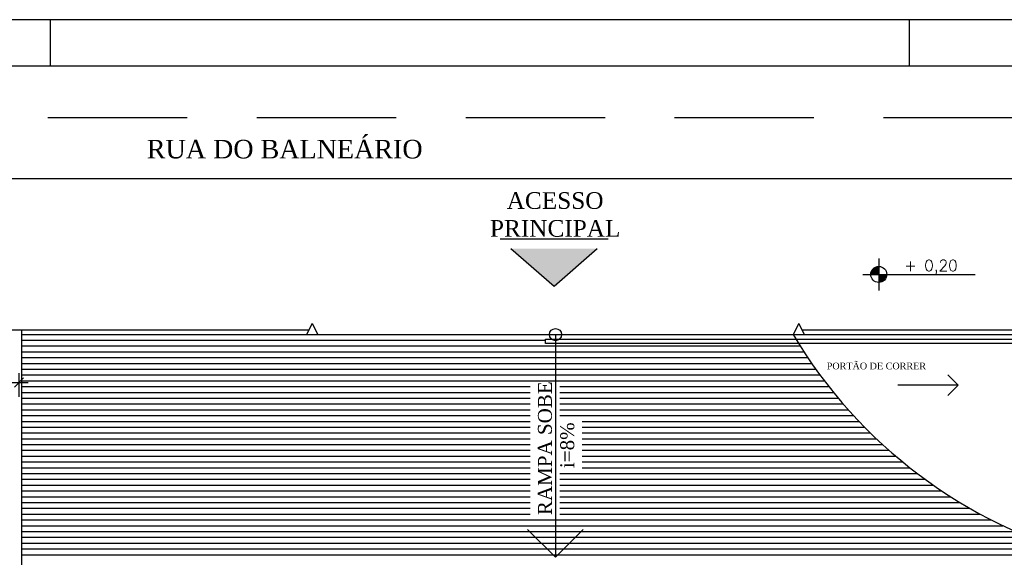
# Model space of a CAD drawing. Header units: millimetres. Extents: x 0 to 1189, y 0 to 841.
# Tile 50 of 58: x 442 to 655, y 725 to 841. Entities that reach past the tile are written whole.
import ezdxf
from ezdxf.enums import TextEntityAlignment as Align

# ---------------------------------------------------------------- set-up
doc = ezdxf.new("R2010")
doc.units = ezdxf.units.MM
doc.header["$LTSCALE"] = 8
for name, pattern in [('DASHED', [0.75, 0.5, -0.25]), ('DASHED2', [9.525, 6.35, -3.175]), ('HIDDEN', [0.375, 0.25, -0.125])]:
    doc.linetypes.add(name, pattern=pattern)
doc.layers.get('Defpoints').update_dxf_attribs({"color": 8})
for name, color, linetype in [('ARQ_LAY_CZA', 8, 'Continuous'), ('ARQ_PIS_PAG', 8, 'Continuous'), ('ARQ_PRJ_GER', 8, 'DASHED2'), ('ARQ_SMB_GER', 8, 'Continuous'), ('ARQ_SMB_NIV', 8, 'Continuous'), ('ARQ_TXT_GER', 8, 'Continuous'), ('ARQ_TXT_TIT', 8, 'Continuous'), ('ARQ_VIS_004', 8, 'Continuous'), ('H-FOLHAS', 7, 'Continuous'), ('HID-PRANCHA', 30, 'Continuous'), ('L1', 8, 'Continuous')]:
    doc.layers.add(name, color=color, linetype=linetype)
doc.layers.add('HID-PRANCHA-MODEL', color=30, linetype='Continuous', plot=False)
doc.layers.add('HID-VIEWPORT', color=252, linetype='Continuous', plot=False)
doc.styles.add('DUTCH', font='dutch.ttf', dxfattribs={"height": 0.16})
doc.styles.add('GRIFFE', font='simplex.shx')
doc.styles.add('LCR', font='times.ttf', dxfattribs={"height": 0.2})
doc.styles.add('PADRAO', font='ROMANS.shx')
doc.dimstyles.new('HIDRA 1-50', dxfattribs={"dimscale": 0.5, "dimtxt": 0.2, "dimasz": 0.2, "dimexe": 0.2, "dimexo": 0.5, "dimgap": 0.09, "dimtad": 1, "dimdec": 0, "dimlfac": 100, "dimzin": 0, "dimdsep": 46, "dimtxsty": 'PADRAO', "dimblk1": 'OBLIQUE', "dimblk2": 'OBLIQUE', "dimsah": 1, "dimcen": 0.2, "dimdle": 0.2, "dimclrd": 254, "dimclre": 254, "dimclrt": 3, "dimadec": 0, "dimazin": 0, "dimtfac": 1, "dimtdec": 0, "dimtix": 1, "dimtmove": 2, "dimatfit": 3, "dimldrblk": 'OBLIQUE', "dimfxl": 1, "dimtolj": 1, "dimtzin": 0, "dimarcsym": 0})

# ---------------------------------------------------------------- blocks, each defined once
blk = doc.blocks.new('Nivel Duplo')
for p, q in [((0, 0.144), (0, -0.144)), ((-0.144, 0), (0.144, 0)), ((0.072, 0), (0.864, 0))]:
    blk.add_line(p, q)
at = {"const_width": 0.024}
for points in [[(0, 0.06, 0.414214), (-0.06, 0, 0.414214)], [(0, -0.06, 0.414214), (0.06, 0, 0.414214)]]:
    blk.add_lwpolyline(points, format="xyb", dxfattribs=at)
blk.add_circle((0, 0), 0.072)
for points in [[(-0.0481, 0.0001), (0, 0), (-0.048, 0.0061), (-0.0001, 0.0477)], [(-0.0478, 0.0061), (-0.0002, 0.0476), (-0.0478, 0.01), (-0.0063, 0.0483)], [(-0.0478, 0.01), (-0.0063, 0.0483), (-0.0454, 0.017), (-0.0122, 0.047)], [(-0.0454, 0.017), (-0.0122, 0.047), (-0.0405, 0.0263), (-0.0214, 0.0434)], [(-0.0405, 0.0263), (-0.0214, 0.0434), (-0.0329, 0.0359), (-0.0237, 0.0423)], [(0.0481, -0.0001), (0, 0), (0.048, -0.0061), (0.0001, -0.0477)], [(0.0478, -0.0061), (0.0002, -0.0476), (0.0478, -0.01), (0.0063, -0.0483)], [(0.0478, -0.01), (0.0063, -0.0483), (0.0454, -0.017), (0.0122, -0.047)], [(0.0454, -0.017), (0.0122, -0.047), (0.0405, -0.0263), (0.0214, -0.0434)], [(0.0405, -0.0263), (0.0214, -0.0434), (0.0329, -0.0359), (0.0237, -0.0423)]]:
    blk.add_solid(points)
at = {"style": 'GRIFFE'}
blk.add_attdef('COTAREAL', text='', height=0.1, dxfattribs=at).set_placement((0.468, 0), align=Align.BOTTOM_CENTER)
blk.add_attdef('COTAPROJ', text='', height=0.1, dxfattribs=at).set_placement((0.468, -0.0329), align=Align.TOP_CENTER)
blk = doc.blocks.new('_OBLIQUE')
at = {"color": 0, "linetype": 'ByBlock'}
blk.add_line((-0.5, -0.5), (0.5, 0.5), dxfattribs=at)
blk = doc.blocks.new('*D36')
at = {"color": 254, "lineweight": -2, "transparency": 16777216}
for p, q in [((402.29, 759.74), (402.29, 764.82)), ((442.29, 759.74), (442.29, 764.82)), ((400.29, 762.82), (444.29, 762.82))]:
    blk.add_line(p, q, dxfattribs=at)
at = {"layer": 'Defpoints', "color": 0, "transparency": 16777216}
for p in [(442.29, 762.82), (402.29, 754.74), (442.29, 754.74)]:
    blk.add_point(p, dxfattribs=at)
at = {"color": 254, "lineweight": -2, "transparency": 16777216, "xscale": 2, "yscale": 2, "zscale": 2, "rotation": 180}
blk.add_blockref('_OBLIQUE', (402.29, 762.82), dxfattribs=at)
at = {"color": 254, "lineweight": -2, "transparency": 16777216, "xscale": 2, "yscale": 2, "zscale": 2}
blk.add_blockref('_OBLIQUE', (442.29, 762.82), dxfattribs=at)
at = {"color": 3, "transparency": 16777216, "insert": (422.29, 764.72), "char_height": 2, "attachment_point": 5, "style": 'PADRAO'}
blk.add_mtext('\\A1;200', dxfattribs=at)
blk = doc.blocks.new('*E38')
at = {"layer": 'HID-PRANCHA-MODEL'}
blk.add_lwpolyline([(1154, 821), (0, 821)], dxfattribs=at)
blk = doc.blocks.new('A0')
at = {"layer": 'HID-PRANCHA', "color": 254}
for p, q in [((44.9, 84.1), (44.9, 83.1)), ((63.4, 84.1), (63.4, 83.1))]:
    blk.add_line(p, q, dxfattribs=at)
blk.add_lwpolyline([(0, 0), (118.9, 0), (118.9, 84.1), (0, 84.1)], close=True, dxfattribs=at)
at = {"layer": 'HID-PRANCHA'}
blk.add_lwpolyline([(2.5, 1), (117.9, 1), (117.9, 83.1), (2.5, 83.1)], close=True, dxfattribs=at)
blk = doc.blocks.new('A0 ABNT')
at = {"layer": 'HID-PRANCHA'}
blk.add_blockref('A0', (0, 0), dxfattribs=at)

msp = doc.modelspace()

# ---------------------------------------------------------------- hatches: boundary and pattern name
at = {"layer": 'ARQ_LAY_CZA'}
h = msp.add_hatch(color=256, dxfattribs=at)
h.dxf.hatch_style = 1
h.paths.add_polyline_path([(548.24, 791.65), (557.55, 783.53), (566.85, 791.65)])

# ---------------------------------------------------------------- linework, layer by layer
for p, q in [((569.2, 793.68), (545.94, 793.68)), ((548.24, 791.65), (557.55, 783.53)), ((557.55, 783.53), (566.85, 791.65))]:
    msp.add_line(p, q, dxfattribs=at)
at = {"layer": 'ARQ_PIS_PAG', "linetype": 'Continuous'}
for p, q in [((442.89, 771.93), (555.66, 771.93)), ((442.89, 770.68), (557.83, 770.68)), ((557.83, 770.68), (610.53, 770.68)), ((442.89, 769.43), (557.83, 769.43)), ((442.89, 768.18), (557.83, 768.18)), ((557.83, 769.43), (611.34, 769.43)), ((557.83, 768.18), (612.17, 768.18)), ((442.89, 766.93), (557.83, 766.93)), ((442.89, 765.68), (557.83, 765.68)), ((557.83, 766.93), (613.02, 766.93)), ((557.83, 765.68), (613.91, 765.68)), ((442.89, 764.43), (557.83, 764.43)), ((557.83, 764.43), (614.82, 764.43)), ((442.89, 763.18), (557.83, 763.18)), ((442.89, 761.93), (552.37, 761.93)), ((557.83, 763.18), (615.76, 763.18)), ((558.77, 761.93), (616.73, 761.93)), ((442.89, 760.68), (552.37, 760.68)), ((442.89, 759.43), (552.37, 759.43)), ((558.77, 760.68), (617.73, 760.68)), ((558.77, 759.43), (618.76, 759.43)), ((442.89, 758.18), (552.37, 758.18)), ((558.77, 758.18), (619.82, 758.18)), ((442.89, 756.93), (552.37, 756.93)), ((442.89, 755.68), (552.37, 755.68)), ((558.77, 756.93), (620.92, 756.93)), ((558.77, 755.68), (622.06, 755.68)), ((442.89, 754.43), (552.37, 754.43)), ((442.89, 753.18), (552.37, 753.18)), ((563.58, 754.43), (623.23, 754.43)), ((563.58, 753.18), (624.44, 753.18)), ((442.89, 751.93), (552.37, 751.93)), ((563.58, 751.93), (625.69, 751.93)), ((442.89, 750.68), (552.37, 750.68)), ((442.89, 749.43), (552.37, 749.43)), ((563.58, 750.68), (626.98, 750.68)), ((563.58, 749.43), (628.32, 749.43)), ((442.89, 748.18), (552.37, 748.18)), ((442.89, 746.93), (552.37, 746.93)), ((563.58, 748.18), (629.71, 748.18)), ((563.58, 746.93), (631.14, 746.93)), ((442.89, 745.68), (552.37, 745.68)), ((442.89, 744.43), (552.37, 744.43)), ((563.58, 745.68), (632.64, 745.68)), ((563.58, 744.43), (634.18, 744.43)), ((442.89, 743.18), (552.37, 743.18)), ((558.77, 743.18), (635.8, 743.18)), ((442.89, 741.93), (552.37, 741.93)), ((442.89, 740.68), (552.37, 740.68)), ((558.77, 741.93), (637.47, 741.93)), ((558.77, 740.68), (639.22, 740.68)), ((442.89, 739.43), (552.37, 739.43)), ((442.89, 738.18), (552.37, 738.18)), ((558.77, 739.43), (641.05, 739.43)), ((558.77, 738.18), (642.97, 738.18)), ((442.89, 736.93), (552.37, 736.93)), ((558.77, 736.93), (644.98, 736.93)), ((442.89, 735.68), (552.37, 735.68)), ((442.89, 734.43), (552.37, 734.43)), ((558.77, 735.68), (647.09, 735.68)), ((558.77, 734.43), (649.33, 734.43)), ((442.89, 733.18), (557.83, 733.18)), ((442.89, 731.93), (557.83, 731.93)), ((557.83, 733.18), (651.7, 733.18)), ((557.83, 731.93), (654.23, 731.93)), ((442.89, 730.68), (557.83, 730.68)), ((557.83, 730.68), (656.94, 730.68)), ((442.89, 729.43), (557.83, 729.43)), ((442.89, 728.18), (557.83, 728.18)), ((557.83, 729.43), (659.88, 729.43)), ((557.83, 728.18), (663.09, 728.18)), ((442.89, 726.93), (557.83, 726.93)), ((442.89, 725.68), (557.83, 725.68)), ((557.83, 726.93), (666.67, 726.93)), ((557.83, 725.68), (670.72, 725.68))]:
    msp.add_line(p, q, dxfattribs=at)
at = {"layer": 'ARQ_PRJ_GER', "linetype": 'HIDDEN', "ltscale": 15}
msp.add_line((43.51, 819.9), (933.85, 819.9), dxfattribs=at)
at = {"layer": 'ARQ_SMB_GER'}
for p, q in [((557.83, 773.12), (557.83, 725.12)), ((557.83, 725.12), (551.85, 731.1)), ((563.8, 731.1), (557.83, 725.12))]:
    msp.add_line(p, q, dxfattribs=at)
msp.add_circle((557.83, 773.12), 1.31, dxfattribs=at)
at = {"layer": 'ARQ_VIS_004'}
for p, q in [((432.97, 774.12), (504.73, 774.12)), ((442.89, 705.23), (442.89, 774.12)), ((505.43, 775.52), (504.23, 773.12)), ((505.43, 775.52), (506.63, 773.12)), ((610.23, 775.52), (609.03, 773.12)), ((610.23, 775.52), (611.43, 773.12)), ((610.93, 774.12), (907.47, 774.12)), ((442.89, 773.12), (506.63, 773.12)), ((555.66, 771.22), (555.66, 772.15)), ((555.66, 772.15), (658.06, 772.15)), ((609.03, 773.12), (907.47, 773.12)), ((658.06, 771.22), (555.66, 771.22))]:
    msp.add_line(p, q, dxfattribs=at)
at = {"layer": 'HID-VIEWPORT', "linetype": 'Continuous'}
msp.add_lwpolyline([(25, 10), (1179, 10), (1179, 831), (25, 831)], close=True, dxfattribs=at)
at = {"layer": 'L1'}
for p, q in [((43.51, 806.77), (907.47, 806.77)), ((506.63, 773.12), (609.03, 773.12))]:
    msp.add_line(p, q, dxfattribs=at)
at = {"layer": 'L1', "linetype": 'DASHED', "ltscale": 400}
for q in [(642.34, 764.48), (631.57, 762.23), (642.34, 759.97)]:
    msp.add_line((644.57, 762.23), q, dxfattribs=at)
at = {"layer": 'L1'}
msp.add_arc((699.82, 827.36), 105.77, 210.8554, 255.1742, dxfattribs=at)

# ---------------------------------------------------------------- block references
at = {"layer": 'ARQ_SMB_NIV'}
ref = msp.add_blockref('Nivel Duplo', (627.48, 786.1), dxfattribs=dict(at, xscale=23.99999999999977, yscale=23.99999999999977, zscale=23.99999999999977))
ref.add_attrib('COTAREAL', '+ 0,20', dxfattribs={"layer": '0', "height": 2.4, "style": 'GRIFFE'}).set_placement((638.71, 786.1), align=Align.BOTTOM_CENTER)
at = {"layer": 'H-FOLHAS'}
msp.add_blockref('*E38', (25, 10), dxfattribs=at)
at = {"layer": 'HID-PRANCHA', "xscale": 10, "yscale": 10, "zscale": 10}
msp.add_blockref('A0 ABNT', (0, 0), dxfattribs=at)

# ---------------------------------------------------------------- texts
at = {"layer": 'ARQ_TXT_GER', "style": 'DUTCH'}
msp.add_text('PORTÃO DE CORRER', height=1.44, dxfattribs=at).set_placement((616.27, 765.64))
at = {"layer": 'ARQ_TXT_TIT', "style": 'LCR'}
for s, height, p in [('RUA DO BALNEÁRIO', 4, (469.82, 811.1)), ('ACESSO', 3.6, (547.34, 800.22)), ('PRINCIPAL', 3.6, (543.73, 794.22))]:
    msp.add_text(s, height=height, dxfattribs=at).set_placement(p)
for s, p in [('RAMPA SOBE', (557.06, 734.22)), ('i=8%%%', (561.87, 744.35))]:
    msp.add_text(s, height=3, rotation=90, dxfattribs=at).set_placement(p)

# ---------------------------------------------------------------- dimensions: what is measured, and where the dimension line sits
dim = msp.add_linear_dim(base=(442.29, 762.82), p1=(402.29, 754.74), p2=(442.29, 754.74), dimstyle='HIDRA 1-50', override={"dimscale": 10, "dimlfac": 5})
dim.commit()
dim.dimension.update_dxf_attribs({"geometry": '*D36', "text_midpoint": (422.29, 764.72)})

doc.saveas('drawing.dxf')
